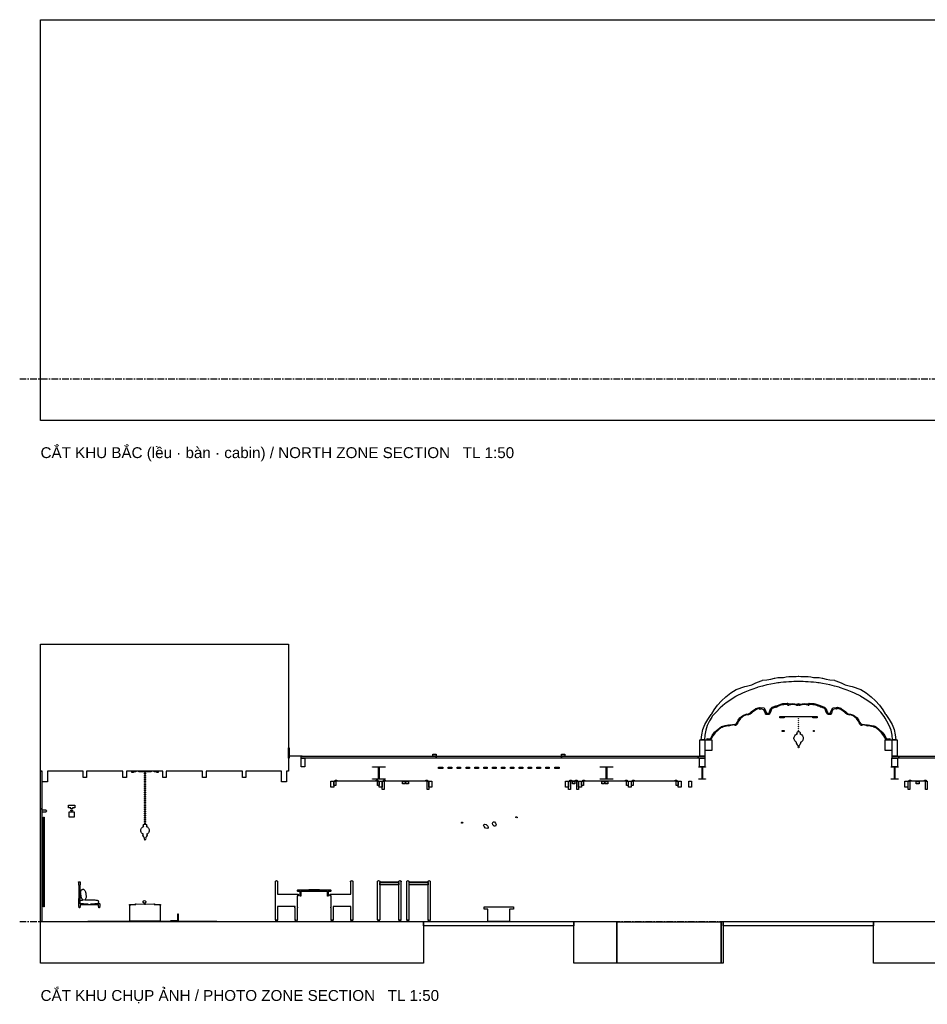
# Model space of a CAD drawing. Header units: millimetres. Extents: x -2320 to 44673, y -183000 to 30400.
# Tile 2 of 33: x -500 to 21237, y -152982 to -129400. Entities that reach past the tile are written whole.
import ezdxf

# ---------------------------------------------------------------- set-up
doc = ezdxf.new("R2010")
doc.units = ezdxf.units.MM
doc.header["$LTSCALE"] = 50
doc.linetypes.add('CENTER', pattern=[5.08, 3.175, -0.635, 0.635, -0.635])
for name, color, linetype in [('A-BLDG', 8, 'Continuous'), ('A-SECT', 7, 'Continuous'), ('A-TEXT', 7, 'Continuous'), ('S-GRID', 8, 'CENTER')]:
    doc.layers.add(name, color=color, linetype=linetype)
doc.styles.add('VN', font='arial.ttf')

msp = doc.modelspace()

# ---------------------------------------------------------------- linework, layer by layer
at = {"layer": 'A-BLDG'}
msp.add_lwpolyline([(30400, -139000), (0, -139000), (0, -129400), (30400, -129400)], close=True, dxfattribs=at)
at = {"layer": 'A-SECT'}
for points in [[(41.4, -147400), (0.3, -147400), (0.3, -147280), (0.3, -144480), (0.3, -144360), (5935.7, -144360), (5935.7, -144480), (5935.7, -147280), (5935.7, -147400), (5894, -147400), (5894, -147650), (5770.3, -147650), (5770.3, -147400), (4918.6, -147400), (4918.6, -147550), (4836.1, -147550), (4836.1, -147400), (3963.7, -147400), (3963.7, -147550), (3881.3, -147550), (3881.3, -147400), (3008.9, -147400), (3008.9, -147550), (2926.5, -147550), (2926.5, -147400), (2054.1, -147400), (2054.1, -147550), (1971.7, -147550), (1971.7, -147400), (1099.3, -147400), (1099.3, -147550), (1016.8, -147550), (1016.8, -147400), (165.1, -147400), (165.1, -147650), (41.4, -147650)], [(15900, -146649.3), (15823.7, -146650), (15833.4, -146525.7), (15862.4, -146402.2), (15910.5, -146280.1), (15977.2, -146160.2), (16061.7, -146043.2), (16075.9, -146027.4), (16134.5, -145929.7), (16214.7, -145820.6), (16306.8, -145716.3), (16408.2, -145619.7), (16410.6, -145617.4), (16530.3, -145524.7), (16661.7, -145438.6), (16662.5, -145438.2), (16865, -145372.5), (16907.1, -145359.7), (17031.3, -145327.1), (17112.8, -145288.4), (17171.5, -145265.2), (17280.5, -145225), (17292.1, -145221.5), (17397.9, -145207.7), (17492.2, -145196.9), (17577.5, -145173), (17588.8, -145170.1), (17655.6, -145156.4), (17728, -145153.1), (17795.9, -145151.1), (17860.2, -145140), (17921.7, -145130.8), (17981, -145132), (18038.9, -145134.3), (18095.7, -145128.1), (18144.1, -145123.9), (18152.1, -145123.4), (18160.1, -145123.9), (18208.5, -145128.1), (18265.3, -145134.3), (18323.2, -145132), (18382.5, -145130.8), (18444, -145140), (18508.3, -145151.1), (18576.2, -145153.1), (18648.6, -145156.4), (18715.4, -145170.1), (18726.7, -145173), (18812, -145196.9), (18906.3, -145207.7), (19012.1, -145221.5), (19023.7, -145225), (19132.7, -145265.2), (19191.4, -145288.4), (19272.9, -145327.1), (19397.1, -145359.7), (19439.2, -145372.5), (19641.7, -145438.2), (19642.5, -145438.6), (19773.9, -145524.7), (19893.6, -145617.4), (19896, -145619.7), (19997.4, -145716.3), (20089.5, -145820.6), (20169.7, -145929.7), (20228.3, -146027.4), (20242.5, -146043.2), (20327, -146160.2), (20393.7, -146280.1), (20441.8, -146402.2), (20470.8, -146525.7), (20480.5, -146650), (20404.2, -146649.3), (20396.4, -146532.7), (20373.8, -146418.4), (20323.7, -146307.5), (20271.5, -146196.5), (20228.3, -146126.4), (20204.2, -146088.1), (20121.3, -145983.1), (20024.5, -145882), (19914.4, -145785.4), (19896, -145771.7), (19788.2, -145693.9), (19649.1, -145608.1), (19641.7, -145604.2), (19492.8, -145528.4), (19439.2, -145505), (19320.2, -145455.3), (19272.9, -145438.4), (19132.7, -145391), (19127.2, -145389.2), (19012.1, -145358.1), (18906.3, -145331.4), (18902.9, -145330.6), (18812, -145312.8), (18726.7, -145297.6), (18648.6, -145284.9), (18613.3, -145279.7), (18576.2, -145275.4), (18508.3, -145268.4), (18444, -145262.7), (18382.5, -145258.2), (18323.2, -145254.9), (18265.3, -145252.5), (18208.5, -145251.1), (18152.1, -145250.6), (18095.7, -145251.1), (18038.9, -145252.5), (17981, -145254.9), (17921.7, -145258.2), (17860.2, -145262.7), (17795.9, -145268.4), (17728, -145275.4), (17690.9, -145279.7), (17655.6, -145284.9), (17577.5, -145297.6), (17492.2, -145312.8), (17401.3, -145330.6), (17397.9, -145331.4), (17292.1, -145358.1), (17177, -145389.2), (17171.5, -145391), (17031.3, -145438.4), (16984, -145455.3), (16865, -145505), (16811.4, -145528.4), (16662.5, -145604.2), (16655.1, -145608.1), (16516, -145693.9), (16408.2, -145771.7), (16389.8, -145785.4), (16279.7, -145882), (16182.9, -145983.1), (16088.6, -146082.2), (16075, -146103.8), (16021.6, -146190.5), (15968.8, -146302.7), (15930.7, -146417), (15907.7, -146532.7)], [(18912.6, -146021.7), (18913.3, -146019), (18915.6, -146005.5), (18928.1, -145971), (18972.5, -145881.7), (18976.7, -145878.9), (19056.7, -145871.4), (19069.3, -145881.7), (19073.4, -145880.5), (19084.2, -145868.5), (19166.2, -145891.2), (19182.3, -145902.3), (19278.7, -145972.3), (19312.3, -146001.1), (19321.1, -146008.7), (19328.2, -146018.4), (19338, -146023.1), (19342.2, -146022.1), (19344.4, -146022), (19344.8, -146022.2), (19367.9, -146031.1), (19385.8, -146029.1), (19398.4, -146031.5), (19468.1, -146057), (19556.5, -146121.4), (19597.5, -146181.1), (19621.2, -146229.1), (19645, -146264.8), (19650.6, -146275.9), (19654.9, -146278.4), (19656.7, -146280.9), (19663.1, -146281.1), (19678, -146269.9), (19786.6, -146284.3), (19804.1, -146295.2), (19817.6, -146288.5), (19819.8, -146287.8), (19898.4, -146303.6), (19954.6, -146314.3), (19968.6, -146326.6), (19975.4, -146327.6), (19991.1, -146320.8), (19992, -146320.8), (20078.1, -146393.4), (20160, -146466.5), (20217.9, -146542.6), (20262.9, -146619.8), (20267.3, -146623.7), (20282.8, -146619.7), (20339, -146619.3), (20339, -146639.3), (20290.8, -146639.3), (20269.7, -146649.5), (20247.1, -146634), (20199.9, -146553.6), (20144.2, -146480.6), (20065.6, -146410), (19994.8, -146349.5), (19982.9, -146348.5), (19980.6, -146349.4), (19960.1, -146345.8), (19946.4, -146333.8), (19899.4, -146324.7), (19836.3, -146312), (19818.5, -146318.2), (19808.1, -146316), (19790.8, -146314.9), (19772, -146303.1), (19681.8, -146291.7), (19668, -146301.3), (19652.3, -146301.3), (19646.6, -146297.9), (19636.7, -146291.7), (19627.5, -146274.7), (19603.4, -146238.6), (19580.1, -146191.1), (19542.4, -146136.3), (19458.5, -146075.1), (19396.9, -146052.3), (19394.7, -146051.9), (19372, -146054.2), (19344.4, -146044.5), (19340.8, -146042.9), (19333.9, -146042.9), (19330.6, -146042.9), (19322.7, -146038.4), (19309.7, -146033.3), (19285.4, -146013.1), (19253.4, -145984.6), (19166.9, -145921), (19140.3, -145911.6), (19089.7, -145895.8), (19080.3, -145908.4), (19077.7, -145908.9), (19064.9, -145913.1), (19057.1, -145905.1), (19052.7, -145901.5), (19045.2, -145902.1), (18978.4, -145923.9), (18950.4, -145980.6), (18939.5, -146013.1), (18933.3, -146033.3), (18920.5, -146042.9), (18905.2, -146042.9), (18897.6, -146035.1), (18888.1, -146042.9), (18870, -146042.9), (18853.6, -146036.5), (18848.2, -146033.3), (18834.1, -146013.1), (18818.5, -145984.6), (18794.8, -145915.8), (18774.6, -145895.4), (18692.5, -145865.2), (18680.1, -145867.7), (18669.6, -145862.1), (18662.4, -145849.7), (18658.3, -145847.6), (18626.2, -145837.2), (18550.5, -145809.5), (18535.2, -145810.4), (18526.3, -145806.1), (18506, -145806.1), (18499.6, -145803.4), (18487.1, -145797.8), (18461.7, -145797.8), (18455.2, -145802.8), (18439.2, -145798.4), (18437.4, -145797.8), (18435.2, -145797), (18433.3, -145797.8), (18421.2, -145802), (18419.4, -145802.8), (18415.9, -145799.5), (18414.2, -145797.8), (18410.5, -145804), (18409.6, -145805.3), (18403.8, -145822.2), (18389.6, -145826.7), (18381.8, -145815.5), (18286.1, -145801.2), (18194.7, -145816.7), (18187.9, -145826.5), (18181, -145826.2), (18166.6, -145821.4), (18153.9, -145801.7), (18150.6, -145801.5), (18147.3, -145801.7), (18134.6, -145821.4), (18120.2, -145826.2), (18113.2, -145826.5), (18106.4, -145816.8), (18015.1, -145801.6), (17919.9, -145816), (17912.1, -145827.2), (17898, -145822.7), (17892.3, -145806.2), (17891.2, -145804.7), (17887.1, -145797.8), (17885.9, -145799), (17881.9, -145802.8), (17879.9, -145801.9), (17868.1, -145797.8), (17865.7, -145796.8), (17862.9, -145797.8), (17860.6, -145798.5), (17845.1, -145802.8), (17838.6, -145797.8), (17811.4, -145797.8), (17797.9, -145803.8), (17792.4, -145806.1), (17775.2, -145806.1), (17763, -145812.1), (17747.6, -145811.2), (17673.6, -145838.8), (17646.7, -145847.6), (17638.5, -145851.9), (17631.4, -145864.3), (17621, -145869.9), (17608.4, -145867.4), (17525, -145898.7), (17508.1, -145915.8), (17484.6, -145984.6), (17468.7, -146013.1), (17454.6, -146033.3), (17448.8, -146036.8), (17433, -146042.9), (17415, -146042.9), (17403.4, -146033.4), (17394.1, -146042.9), (17378.7, -146042.9), (17365.8, -146033.3), (17359.6, -146013.1), (17348.9, -145981.1), (17324.2, -145931.2), (17248.6, -145905.9), (17236.3, -145918.6), (17220.9, -145913.9), (17217.6, -145906.9), (17211.5, -145898.6), (17180.9, -145908.2), (17132.6, -145925.5), (17052.6, -145984.6), (17021.1, -146013.1), (16996.7, -146033.3), (16972.2, -146042.9), (16971.5, -146042.9), (16970.5, -146042.9), (16962.3, -146042.9), (16957, -146045.1), (16937.7, -146052), (16913, -146049.7), (16907, -146050.7), (16871, -146064.2), (16845.2, -146075.1), (16813.4, -146096.2), (16760.2, -146135), (16722.4, -146189.7), (16698.7, -146238), (16674.2, -146274.7), (16665.1, -146291.7), (16654.4, -146298.4), (16649.5, -146301.3), (16633.8, -146301.3), (16619.9, -146291.7), (16520.7, -146304.2), (16501.7, -146315.9), (16499.4, -146316), (16473.9, -146321.3), (16456.1, -146315.2), (16395.5, -146327.3), (16351.1, -146335.9), (16337.4, -146347.8), (16325.1, -146350), (16316.9, -146354.2), (16302.3, -146355.3), (16238.5, -146410), (16160.2, -146480.6), (16104.3, -146553.6), (16057.1, -146634), (16034.8, -146649.5), (16013.9, -146639.3), (15965.6, -146639.3), (15965.6, -146619.3), (16022, -146619.7), (16037.3, -146623.6), (16041.4, -146619.7), (16086.3, -146542.6), (16144.4, -146466.4), (16226, -146393.4), (16304.9, -146326.7), (16314.6, -146326.5), (16322, -146329.7), (16328.9, -146328.7), (16342.9, -146316.4), (16396.6, -146306.3), (16472.5, -146290.9), (16489.2, -146296.6), (16494.2, -146292.7), (16505.5, -146285.7), (16623.9, -146270.1), (16639, -146281.2), (16644.8, -146281), (16646.3, -146278.7), (16650.9, -146276.2), (16656.8, -146264.7), (16680.9, -146228.6), (16704.9, -146179.9), (16745.9, -146120.3), (16809.4, -146074), (16835.2, -146056.9), (16861.7, -146045.9), (16902.1, -146031.1), (16923.1, -146027.2), (16941.5, -146028.8), (16957.2, -146022.8), (16958.1, -146022.4), (16962.2, -146022.6), (16964.3, -146023.1), (16973.6, -146018.6), (16974.5, -146018.4), (16994.3, -146001.1), (17027.4, -145972.3), (17123, -145902.3), (17133.4, -145895.1), (17217, -145871.2), (17228, -145883.8), (17231.9, -145885.1), (17244.7, -145874.7), (17326, -145881.7), (17326.3, -145882), (17371.2, -145971.3), (17383.6, -146005.5), (17385.9, -146019.1), (17386.7, -146021.5), (17395.7, -146011), (17410.2, -146011), (17422.3, -146022.4), (17428.3, -146022.3), (17435.1, -146019.7), (17437.2, -146018.5), (17447.2, -146004), (17460.6, -145977.8), (17485.7, -145906), (17525, -145866.3), (17611.2, -145835.3), (17617.5, -145836.6), (17620.9, -145838.2), (17627.2, -145829.6), (17674.2, -145813.5), (17772.7, -145778.4), (17772.8, -145778.4), (17779.3, -145782.2), (17791.1, -145777), (17842.9, -145774.3), (17847, -145779.2), (17858.7, -145777), (17864.5, -145775), (17869, -145776.9), (17877.8, -145779.8), (17877.9, -145779.8), (17884.8, -145773), (17892.7, -145765.7), (17902.1, -145774.9), (17902.8, -145775.4), (17907.5, -145790.5), (17909.2, -145787.8), (18014.4, -145777.8), (18116.2, -145790.5), (18124.2, -145802.6), (18133.1, -145797.6), (18148.6, -145769.3), (18150.6, -145769.1), (18152.6, -145769.3), (18168, -145797.6), (18177, -145802.5), (18184.9, -145790.4), (18286.8, -145777.5), (18392.4, -145787.2), (18394.2, -145790), (18399, -145774.4), (18399.7, -145773.9), (18408.3, -145765.5), (18417.7, -145774.3), (18423.4, -145779.8), (18423.5, -145779.8), (18432.6, -145776.9), (18436.4, -145775.2), (18441.6, -145777), (18441.4, -145776.9), (18453.4, -145779.3), (18457.5, -145774.1), (18506.3, -145776.7), (18518.9, -145782.3), (18526, -145778.2), (18530.7, -145778.4), (18625.6, -145811.9), (18673.7, -145828.3), (18680, -145837), (18687.2, -145833.5), (18689.7, -145833), (18774.6, -145863.1), (18817.3, -145906.1), (18842.5, -145977.9), (18855.7, -146004.1), (18865.6, -146018.5), (18867.5, -146019.6), (18874.7, -146022.3), (18881, -146022.4), (18893.1, -146010.9), (18903.5, -146010.9)], [(17757.7, -146088), (17769.4, -146088), (17769.7, -146088), (17770.9, -146088), (17778.3, -146088), (17792.3, -146088), (17792.7, -146088), (17793.2, -146088), (17795.9, -146088), (17811.6, -146088), (17814.8, -146088), (17815.5, -146088), (17836, -146088), (17836.9, -146088), (17856.6, -146088), (17857.6, -146088), (17876.6, -146088), (17877.7, -146088), (17896.2, -146088), (17897.4, -146088), (17936.4, -146088), (17956.8, -146088), (17958.6, -146088), (17978, -146088), (17979.9, -146088), (17998.4, -146088), (18000.4, -146088), (18018.1, -146088), (18020.2, -146088), (18022.3, -146088), (18039.4, -146088), (18041.6, -146088), (18058.1, -146088), (18060.4, -146088), (18076.4, -146088), (18078.7, -146088), (18094.4, -146088), (18096.8, -146088), (18099.1, -146088), (18114.5, -146088), (18116.9, -146088), (18132.2, -146088), (18134.6, -146088), (18149.7, -146088), (18152.1, -146088), (18154.5, -146088), (18169.6, -146088), (18172, -146088), (18187.3, -146088), (18189.7, -146088), (18205.1, -146088), (18207.4, -146088), (18209.8, -146088), (18225.5, -146088), (18227.8, -146088), (18243.8, -146088), (18246.1, -146088), (18262.6, -146088), (18264.8, -146088), (18281.9, -146088), (18284, -146088), (18286.1, -146088), (18303.8, -146088), (18305.8, -146088), (18324.3, -146088), (18326.2, -146088), (18345.6, -146088), (18347.4, -146088), (18367.8, -146088), (18406.8, -146088), (18408, -146088), (18426.5, -146088), (18427.6, -146088), (18446.6, -146088), (18447.6, -146088), (18467.3, -146088), (18468.2, -146088), (18488.7, -146088), (18489.4, -146088), (18492.5, -146088), (18508.3, -146088), (18511, -146088), (18511.5, -146088), (18511.9, -146088), (18525.9, -146088), (18533.3, -146088), (18534.5, -146088), (18534.8, -146088), (18546.5, -146088), (18555.6, -146088), (18558.8, -146088), (18579.6, -146088), (18585, -146088), (18588.2, -146088), (18600.6, -146088), (18600.6, -146120), (18588.2, -146120), (18585, -146120), (18579.6, -146120), (18558.8, -146120), (18546.5, -146120), (18533.3, -146120), (18525.9, -146120), (18508.3, -146120), (18492.5, -146120), (18492.5, -146100), (18489.4, -146100), (18488.7, -146100), (18468.2, -146100), (18467.3, -146100), (18447.6, -146100), (18446.6, -146100), (18427.6, -146100), (18426.5, -146100), (18408, -146100), (18406.8, -146100), (18367.8, -146100), (18347.4, -146100), (18345.6, -146100), (18326.2, -146100), (18324.3, -146100), (18305.8, -146100), (18303.8, -146100), (18286.1, -146100), (18284, -146100), (18281.9, -146100), (18264.8, -146100), (18262.6, -146100), (18246.1, -146100), (18243.8, -146100), (18227.8, -146100), (18225.5, -146100), (18209.8, -146100), (18207.4, -146100), (18205.1, -146100), (18189.7, -146100), (18187.3, -146100), (18172, -146100), (18169.6, -146100), (18154.5, -146100), (18152.1, -146100), (18149.7, -146100), (18134.6, -146100), (18132.2, -146100), (18116.9, -146100), (18114.5, -146100), (18099.1, -146100), (18096.8, -146100), (18094.4, -146100), (18078.7, -146100), (18076.4, -146100), (18060.4, -146100), (18058.1, -146100), (18041.6, -146100), (18039.4, -146100), (18022.3, -146100), (18020.2, -146100), (18018.1, -146100), (18000.4, -146100), (17998.4, -146100), (17979.9, -146100), (17978, -146100), (17958.6, -146100), (17956.8, -146100), (17936.4, -146100), (17897.4, -146100), (17896.2, -146100), (17877.7, -146100), (17876.6, -146100), (17857.6, -146100), (17856.6, -146100), (17836.9, -146100), (17836, -146100), (17815.5, -146100), (17814.8, -146100), (17811.6, -146100), (17811.6, -146120), (17795.9, -146120), (17778.3, -146120), (17770.9, -146120), (17757.7, -146120), (17745.3, -146120), (17737, -146120), (17719.2, -146120), (17716, -146120), (17703.6, -146120), (17703.6, -146088), (17716, -146088), (17719.2, -146088), (17737, -146088), (17745.3, -146088), (17748.6, -146088)], [(18156.6, -146143.2), (18154.1, -146147.8), (18151.7, -146143.2), (18154.1, -146138.5)], [(18156.6, -146189.5), (18154.1, -146194.1), (18151.7, -146189.5), (18154.1, -146184.9)], [(17762.9, -146445), (17762.9, -146421), (17763.8, -146421), (17784, -146421), (17785.1, -146419.7), (17786.2, -146421), (17806.4, -146421), (17807.4, -146421), (17807.4, -146445), (17806.4, -146445), (17786.2, -146445), (17785.1, -146446.2), (17784, -146445), (17763.8, -146445)], [(18156.6, -146235.8), (18154.1, -146240.4), (18151.7, -146235.8), (18154.1, -146231.2)], [(18156.6, -146282.2), (18154.1, -146286.8), (18151.7, -146282.2), (18154.1, -146277.5)], [(18156.6, -146328.5), (18154.1, -146333.1), (18151.7, -146328.5), (18154.1, -146323.9)], [(18154.1, -146370.2), (18156.6, -146374.8), (18154.1, -146379.4), (18151.7, -146374.8)], [(18156.6, -146421.1), (18154.1, -146425.8), (18151.7, -146421.1), (18154.1, -146416.5)], [(18514.3, -146421), (18522.7, -146421), (18531.2, -146421), (18531.2, -146445), (18522.7, -146445), (18514.3, -146445)], [(15792.7, -147040.1), (15792.7, -146650), (15910.7, -146650), (15910.7, -147040.1)], [(16073, -146900), (15915, -146900), (15915, -146650), (16073, -146650)], [(18043.6, -146596.8), (18046.5, -146596.8), (18047.4, -146587.3), (18053.6, -146566.7), (18063.8, -146547.7), (18077.5, -146531), (18094.2, -146517.3), (18110.3, -146508.7), (18113.3, -146507.2), (18125.6, -146503.6), (18111.1, -146484.3), (18126.1, -146459.3), (18130, -146457.2), (18144.1, -146450.5), (18147.9, -146449.3), (18150, -146448.8), (18154.1, -146448.5), (18158.3, -146448.8), (18160.4, -146449.3), (18164.1, -146450.5), (18178.3, -146457.2), (18182.2, -146459.3), (18197.2, -146484.3), (18182.7, -146503.6), (18195, -146507.2), (18198, -146508.7), (18214.1, -146517.3), (18230.8, -146531), (18244.5, -146547.7), (18254.6, -146566.7), (18260.9, -146587.3), (18261.8, -146596.8), (18264.7, -146596.8), (18264.7, -146620.8), (18261.8, -146620.8), (18260.9, -146630.3), (18254.6, -146650.9), (18244.5, -146669.9), (18230.8, -146686.6), (18214.1, -146700.3), (18198, -146708.9), (18195.8, -146710), (18201.7, -146710), (18202.2, -146730), (18182.2, -146770), (18178.3, -146775.8), (18164.1, -146793.8), (18158.3, -146798.8), (18154.1, -146800), (18150, -146798.8), (18144.1, -146793.8), (18130, -146775.8), (18126.1, -146770), (18106.1, -146730), (18106.6, -146710), (18112.5, -146710), (18110.3, -146708.9), (18094.2, -146700.3), (18077.5, -146686.6), (18063.8, -146669.9), (18053.6, -146650.9), (18047.4, -146630.3), (18046.5, -146620.8), (18043.6, -146620.8)], [(20389.2, -146900), (20231.2, -146900), (20231.2, -146650), (20389.2, -146650)], [(20511.5, -146650), (20511.5, -147040.2), (20393.4, -147040), (20393.4, -146650)], [(5951.2, -146840.1), (5951.2, -147090.1), (5935.7, -147090.1), (5935.7, -146840.1)], [(18166.3, -146820), (18164.1, -146825.6), (18158.3, -146835.5), (18154.1, -146838), (18150, -146835.5), (18144.1, -146825.6), (18142, -146820), (18144.1, -146813.8), (18150, -146802.8), (18154.1, -146800), (18158.3, -146802.8), (18164.1, -146813.8)], [(6265.5, -147028.1), (6265.5, -147040.1), (5935.7, -147040.1), (5935.7, -147028.1)], [(9474.1, -147040.1), (9474.1, -147090.1), (6244.9, -147090.1), (6244.9, -147040.1)], [(6327.3, -147090.1), (6327.3, -147290.1), (6244.9, -147290.1), (6244.9, -147090.1)], [(9474.1, -147037.1), (9471.1, -147040.1), (9397.1, -147040.1), (9394.1, -147037.1), (9394.1, -146993.1), (9397.1, -146990.1), (9471.1, -146990.1), (9474.1, -146993.1)], [(12474.1, -147040.1), (12474.1, -147090.1), (9474.1, -147090.1), (9474.1, -147040.1)], [(12551.1, -146990.1), (12554.1, -146993.1), (12554.1, -147037.1), (12551.1, -147040.1), (12477.1, -147040.1), (12474.1, -147037.1), (12474.1, -146993.1), (12477.1, -146990.1)], [(15752.1, -147040.1), (15752.1, -147090.1), (12474.1, -147090.1), (12474.1, -147040.1)], [(15911.6, -147090.1), (15752.1, -147090.1), (15752.1, -147040.1), (15911.6, -147040.1)], [(15912.8, -147290.1), (15784.6, -147290.1), (15784.6, -147090.1), (15912.8, -147090.1)], [(20519.6, -147290.1), (20391.4, -147290.1), (20391.4, -147090.1), (20519.6, -147090.1)], [(20552.1, -147090.1), (20392.6, -147090.1), (20392.6, -147040.1), (20552.1, -147040.1)], [(34899.3, -147040.1), (34899.3, -147090.1), (20552.1, -147090.1), (20552.1, -147040.1)], [(8095, -147300.8), (7952.1, -147300.8), (7952.1, -147290.1), (8252.1, -147290.1), (8252.1, -147300.8), (8109.2, -147300.8), (8109.2, -147579.4), (8252.1, -147579.4), (8252.1, -147590.1), (7952.1, -147590.1), (7952.1, -147579.4), (8095, -147579.4)], [(9628.7, -147302.1), (9635.6, -147302.1), (9635.6, -147337.1), (9628.7, -147337.1), (9625.5, -147337.1), (9623.8, -147337.1), (9622, -147337.1), (9597.7, -147337.1), (9583.5, -147337.1), (9574.2, -147337.1), (9567.6, -147337.1), (9529.1, -147337.1), (9529.1, -147302.1), (9567.6, -147302.1), (9574.2, -147302.1), (9583.5, -147302.1), (9597.7, -147302.1), (9622, -147302.1), (9623.8, -147302.1), (9625.5, -147302.1)], [(9841, -147337.1), (9832.1, -147337.1), (9780.7, -147337.1), (9771.8, -147337.1), (9764.9, -147337.1), (9764.9, -147302.1), (9771.8, -147302.1), (9780.7, -147302.1), (9832.1, -147302.1), (9841, -147302.1), (9847.9, -147302.1), (9847.9, -147337.1)], [(10053.3, -147337.1), (10044.4, -147337.1), (9993, -147337.1), (9984.1, -147337.1), (9977.2, -147337.1), (9977.2, -147302.1), (9984.1, -147302.1), (9993, -147302.1), (10044.4, -147302.1), (10053.3, -147302.1), (10060.2, -147302.1), (10060.2, -147337.1)], [(10265.6, -147337.1), (10256.7, -147337.1), (10205.3, -147337.1), (10196.4, -147337.1), (10189.5, -147337.1), (10189.5, -147302.1), (10196.4, -147302.1), (10205.3, -147302.1), (10256.7, -147302.1), (10265.6, -147302.1), (10272.5, -147302.1), (10272.5, -147337.1)], [(10477.9, -147337.1), (10469, -147337.1), (10417.6, -147337.1), (10408.7, -147337.1), (10401.8, -147337.1), (10401.8, -147302.1), (10408.7, -147302.1), (10417.6, -147302.1), (10469, -147302.1), (10477.9, -147302.1), (10484.8, -147302.1), (10484.8, -147337.1)], [(10690.2, -147337.1), (10681.3, -147337.1), (10629.9, -147337.1), (10621, -147337.1), (10614.1, -147337.1), (10614.1, -147302.1), (10621, -147302.1), (10629.9, -147302.1), (10681.3, -147302.1), (10690.2, -147302.1), (10697.1, -147302.1), (10697.1, -147337.1)], [(10902.5, -147337.1), (10893.7, -147337.1), (10842.2, -147337.1), (10833.3, -147337.1), (10826.5, -147337.1), (10826.5, -147302.1), (10833.3, -147302.1), (10842.2, -147302.1), (10893.7, -147302.1), (10902.5, -147302.1), (10909.4, -147302.1), (10909.4, -147337.1)], [(11121.7, -147337.1), (11114.9, -147337.1), (11106, -147337.1), (11054.5, -147337.1), (11045.7, -147337.1), (11038.8, -147337.1), (11038.8, -147302.1), (11045.7, -147302.1), (11054.5, -147302.1), (11106, -147302.1), (11114.9, -147302.1), (11121.7, -147302.1)], [(11327.2, -147337.1), (11318.3, -147337.1), (11266.9, -147337.1), (11258, -147337.1), (11251.1, -147337.1), (11251.1, -147302.1), (11258, -147302.1), (11266.9, -147302.1), (11318.3, -147302.1), (11327.2, -147302.1), (11334.1, -147302.1), (11334.1, -147337.1)], [(11539.5, -147337.1), (11530.6, -147337.1), (11479.2, -147337.1), (11470.3, -147337.1), (11463.4, -147337.1), (11463.4, -147302.1), (11470.3, -147302.1), (11479.2, -147302.1), (11530.6, -147302.1), (11539.5, -147302.1), (11546.4, -147302.1), (11546.4, -147337.1)], [(11751.8, -147337.1), (11742.9, -147337.1), (11691.5, -147337.1), (11682.6, -147337.1), (11675.7, -147337.1), (11675.7, -147302.1), (11682.6, -147302.1), (11691.5, -147302.1), (11742.9, -147302.1), (11751.8, -147302.1), (11758.7, -147302.1), (11758.7, -147337.1)], [(11964.1, -147337.1), (11955.2, -147337.1), (11903.8, -147337.1), (11894.9, -147337.1), (11888, -147337.1), (11888, -147302.1), (11894.9, -147302.1), (11903.8, -147302.1), (11955.2, -147302.1), (11964.1, -147302.1), (11971, -147302.1), (11971, -147337.1)], [(12176.4, -147337.1), (12167.5, -147337.1), (12116.1, -147337.1), (12107.2, -147337.1), (12100.3, -147337.1), (12100.3, -147302.1), (12107.2, -147302.1), (12116.1, -147302.1), (12167.5, -147302.1), (12176.4, -147302.1), (12183.3, -147302.1), (12183.3, -147337.1)], [(12419.1, -147302.1), (12419.1, -147337.1), (12380.6, -147337.1), (12374, -147337.1), (12364.7, -147337.1), (12350.5, -147337.1), (12326.2, -147337.1), (12324.4, -147337.1), (12319.5, -147337.1), (12312.6, -147337.1), (12312.6, -147302.1), (12319.5, -147302.1), (12324.4, -147302.1), (12326.2, -147302.1), (12350.5, -147302.1), (12364.7, -147302.1), (12374, -147302.1), (12380.6, -147302.1)], [(13545, -147300.8), (13402.1, -147300.8), (13402.1, -147290.1), (13702.1, -147290.1), (13702.1, -147300.8), (13559.2, -147300.8), (13559.2, -147579.4), (13702.1, -147579.4), (13702.1, -147590.1), (13402.1, -147590.1), (13402.1, -147579.4), (13545, -147579.4)], [(15844.9, -147579.4), (15844.9, -147300.8), (15768.6, -147300.8), (15768.6, -147290.1), (15928.8, -147290.1), (15928.8, -147300.8), (15852.6, -147300.8), (15852.6, -147579.4), (15928.8, -147579.4), (15928.8, -147590.1), (15768.6, -147590.1), (15768.6, -147579.4)], [(20451.6, -147300.8), (20375.4, -147300.8), (20375.4, -147290.1), (20535.6, -147290.1), (20535.6, -147300.8), (20459.3, -147300.8), (20459.3, -147579.4), (20535.6, -147579.4), (20535.6, -147590.1), (20375.4, -147590.1), (20375.4, -147579.4), (20451.6, -147579.4)], [(31, -147400), (31, -148300), (0, -148300), (0, -147400)], [(2224.3, -147401), (2280.1, -147401), (2280.1, -147412), (2224.3, -147412), (2222.1, -147412), (2222.1, -147430), (2218.7, -147430), (2187.1, -147430), (2187.1, -147401), (2202.1, -147401), (2218.7, -147401), (2222.1, -147401)], [(2608.2, -147401), (2651.7, -147401), (2652.1, -147401), (2652.1, -147412), (2651.7, -147412), (2608.2, -147412), (2501.1, -147412), (2396, -147412), (2352.5, -147412), (2352.1, -147412), (2352.1, -147401), (2352.5, -147401), (2396, -147401), (2501.1, -147401)], [(2512.7, -147498.5), (2507.7, -147521.3), (2512.7, -147544.2), (2507.7, -147567), (2512.7, -147589.8), (2507.7, -147612.7), (2512.7, -147635.5), (2507.7, -147658.3), (2512.7, -147681.2), (2507.7, -147704), (2512.7, -147726.8), (2507.7, -147749.7), (2512.7, -147772.5), (2507.7, -147795.3), (2512.7, -147818.2), (2507.7, -147841), (2512.7, -147863.8), (2507.7, -147886.7), (2512.7, -147909.5), (2507.7, -147932.3), (2512.7, -147955.2), (2507.7, -147978), (2512.7, -148000.8), (2507.7, -148023.7), (2512.7, -148046.5), (2507.7, -148069.3), (2512.7, -148092.2), (2507.7, -148115), (2512.7, -148137.8), (2507.7, -148160.7), (2512.7, -148183.5), (2507.7, -148206.3), (2512.7, -148229.2), (2507.7, -148252), (2512.7, -148274.8), (2507.7, -148297.7), (2512.7, -148320.5), (2507.7, -148343.3), (2512.7, -148366.2), (2507.7, -148389), (2512.7, -148411.8), (2507.7, -148434.7), (2512.7, -148457.5), (2507.7, -148480.3), (2512.7, -148503.2), (2507.7, -148526), (2512.7, -148548.8), (2507.7, -148571.7), (2512.7, -148594.5), (2507.7, -148617.3), (2512.7, -148640.2), (2507.7, -148663), (2503.1, -148663), (2502.1, -148663), (2501.1, -148663), (2496.5, -148663), (2491.5, -148640.2), (2496.5, -148617.3), (2491.5, -148594.5), (2496.5, -148571.7), (2491.5, -148548.8), (2496.5, -148526), (2491.5, -148503.2), (2496.5, -148480.3), (2491.5, -148457.5), (2496.5, -148434.7), (2491.5, -148411.8), (2496.5, -148389), (2491.5, -148366.2), (2496.5, -148343.3), (2491.5, -148320.5), (2496.5, -148297.7), (2491.5, -148274.8), (2496.5, -148252), (2491.5, -148229.2), (2496.5, -148206.3), (2491.5, -148183.5), (2496.5, -148160.7), (2491.5, -148137.8), (2496.5, -148115), (2491.5, -148092.2), (2496.5, -148069.3), (2491.5, -148046.5), (2496.5, -148023.7), (2491.5, -148000.8), (2496.5, -147978), (2491.5, -147955.2), (2496.5, -147932.3), (2491.5, -147909.5), (2496.5, -147886.7), (2491.5, -147863.8), (2496.5, -147841), (2491.5, -147818.2), (2496.5, -147795.3), (2491.5, -147772.5), (2496.5, -147749.7), (2491.5, -147726.8), (2496.5, -147704), (2491.5, -147681.2), (2496.5, -147658.3), (2491.5, -147635.5), (2496.5, -147612.7), (2491.5, -147589.8), (2496.5, -147567), (2491.5, -147544.2), (2496.5, -147521.3), (2491.5, -147498.5), (2496.5, -147475.7), (2491.5, -147452.8), (2496.5, -147430), (2501.1, -147430), (2502.1, -147430), (2503.1, -147430), (2507.7, -147430), (2512.7, -147452.8), (2507.7, -147475.7)], [(2779.9, -147401), (2782.1, -147401), (2785.5, -147401), (2802.1, -147401), (2817.1, -147401), (2817.1, -147430), (2785.5, -147430), (2782.1, -147430), (2782.1, -147412), (2779.9, -147412), (2724.1, -147412), (2724.1, -147401)], [(7054.1, -147616.1), (7094.1, -147616.1), (7094.1, -147628.1), (8040.6, -147628.1), (8040.6, -147616.1), (8080.6, -147616.1), (8080.6, -147628.1), (8050.6, -147628.1), (8050.6, -147640.1), (7084.1, -147640.1), (7084.1, -147628.1), (7054.1, -147628.1)], [(8210.6, -147616.1), (8250.6, -147616.1), (8250.6, -147628.1), (9230.1, -147628.1), (9230.1, -147616.1), (9270.1, -147616.1), (9270.1, -147628.1), (9240.1, -147628.1), (9240.1, -147640.1), (8240.6, -147640.1), (8240.6, -147628.1), (8210.6, -147628.1)], [(12674.1, -147616.1), (12714.1, -147616.1), (12714.1, -147628.1), (12814.5, -147628.1), (12814.5, -147616.1), (12854.5, -147616.1), (12854.5, -147628.1), (12824.5, -147628.1), (12824.5, -147640.1), (12704.1, -147640.1), (12704.1, -147628.1), (12674.1, -147628.1)], [(12984.5, -147616.1), (13024.5, -147616.1), (13024.5, -147628.1), (14008, -147628.1), (14008, -147616.1), (14048, -147616.1), (14048, -147628.1), (14018, -147628.1), (14018, -147640.1), (13014.5, -147640.1), (13014.5, -147628.1), (12984.5, -147628.1)], [(14218, -147616.1), (14218, -147628.1), (15201.4, -147628.1), (15201.4, -147616.1), (15241.4, -147616.1), (15241.4, -147628.1), (15211.4, -147628.1), (15211.4, -147640.1), (14208, -147640.1), (14208, -147628.1), (14178, -147628.1), (14178, -147616.1)], [(20804.1, -147616.1), (20844.1, -147616.1), (20844.1, -147628.1), (21168.8, -147628.1), (21168.8, -147616.1), (21208.8, -147616.1), (21208.8, -147628.1), (21178.8, -147628.1), (21178.8, -147640.1), (20834.1, -147640.1), (20834.1, -147628.1), (20804.1, -147628.1)], [(6952.1, -147780.1), (6952.1, -147640.1), (6987.1, -147640.1), (7022.1, -147640.1), (7022.1, -147780.1), (6987.1, -147780.1)], [(7027.1, -147640.1), (7069.1, -147640.1), (7069.1, -147740.1), (7027.1, -147740.1)], [(8107.6, -147640.1), (8107.6, -147740.1), (8065.6, -147740.1), (8065.6, -147640.1)], [(8180.6, -147780.1), (8110.6, -147780.1), (8110.6, -147640.1), (8180.6, -147640.1)], [(8183.6, -147640.1), (8225.6, -147640.1), (8225.6, -147840.1), (8183.6, -147840.1)], [(8669.8, -147642.1), (8731.7, -147642.1), (8731.7, -147700.1), (8669.8, -147700.1)], [(8810.9, -147642.1), (8810.9, -147700.1), (8749, -147700.1), (8749, -147642.1)], [(9255.1, -147640.1), (9297.1, -147640.1), (9297.1, -147840.1), (9255.1, -147840.1)], [(9302.1, -147780.1), (9302.1, -147640.1), (9304.1, -147640.1), (9372.1, -147640.1), (9372.1, -147780.1), (9304.1, -147780.1)], [(12642.1, -147780.1), (12572.1, -147780.1), (12572.1, -147640.1), (12642.1, -147640.1)], [(12647.1, -147640.1), (12689.1, -147640.1), (12689.1, -147840.1), (12647.1, -147840.1)], [(12747.9, -147642.1), (12780.7, -147642.1), (12792.3, -147642.1), (12792.3, -147700.1), (12780.7, -147700.1), (12747.9, -147700.1), (12736.3, -147700.1), (12736.3, -147642.1)], [(12839.5, -147640.1), (12881.5, -147640.1), (12881.5, -147840.1), (12839.5, -147840.1)], [(12954.5, -147640.1), (12954.5, -147780.1), (12884.5, -147780.1), (12884.5, -147640.1)], [(12957.5, -147640.1), (12999.5, -147640.1), (12999.5, -147740.1), (12957.5, -147740.1)], [(13445.5, -147642.1), (13507.5, -147642.1), (13507.5, -147700.1), (13445.5, -147700.1)], [(13525, -147642.1), (13587, -147642.1), (13587, -147700.1), (13525, -147700.1)], [(14033, -147640.1), (14075, -147640.1), (14075, -147740.1), (14033, -147740.1)], [(14148, -147780.1), (14078, -147780.1), (14078, -147640.1), (14148, -147640.1)], [(14151, -147640.1), (14193, -147640.1), (14193, -147740.1), (14151, -147740.1)], [(15268.4, -147640.1), (15268.4, -147740.1), (15226.4, -147740.1), (15226.4, -147640.1)], [(15341.4, -147780.1), (15271.4, -147780.1), (15271.4, -147640.1), (15341.4, -147640.1)], [(15592.1, -147640.1), (15592.1, -147780.1), (15522.1, -147780.1), (15522.1, -147640.1)], [(20772.1, -147780.1), (20702.1, -147780.1), (20702.1, -147640.1), (20772.1, -147640.1)], [(20777.1, -147640.1), (20819.1, -147640.1), (20819.1, -147840.1), (20777.1, -147840.1)], [(20968.7, -147642.1), (20997.5, -147642.1), (21015.4, -147642.1), (21044.3, -147642.1), (21044.3, -147700.1), (21015.4, -147700.1), (20997.5, -147700.1), (20968.7, -147700.1)], [(21193.8, -147640.1), (21235.8, -147640.1), (21235.8, -147840.1), (21193.8, -147840.1)], [(0, -151000), (0, -148315), (1.2, -148309.3), (4.6, -148304.4), (9.6, -148301.1), (15.5, -148300), (21.4, -148301.1), (26.4, -148304.4), (29.8, -148309.3), (31, -148315), (31, -151000)], [(128.4, -148332.6), (136.7, -148337.3), (141.5, -148345.3), (141.5, -148354.7), (136.7, -148362.7), (128.4, -148367.4), (123.6, -148367.4), (123.6, -148380), (41.1, -148380), (41.1, -148320), (123.6, -148320), (123.6, -148332.6)], [(721.1, -148280), (675.1, -148280), (671.1, -148276), (671.1, -148214), (675.1, -148210), (817.1, -148210), (821.1, -148214), (821.1, -148276), (817.1, -148280), (761.1, -148280), (761.1, -148298.9), (721.1, -148298.9)], [(72, -150650), (72, -148500), (87.5, -148500), (87.5, -150650)], [(681.1, -148495.7), (681.1, -148478.1), (681.1, -148370.1), (801.1, -148370.1), (801.1, -148478.1), (801.1, -148495.7), (801.1, -148499.6), (801.1, -148500.3), (681.1, -148500.3), (681.1, -148499.6)], [(721.1, -148333), (761.1, -148333), (761.1, -148337.5), (761.1, -148347), (721.1, -148347), (721.1, -148337.5)], [(11420, -148509.9), (11403.4, -148516.1), (11383.3, -148508.2), (11379.7, -148494.2), (11396.3, -148488), (11416.4, -148495.8)], [(2431.5, -148888.7), (2419.1, -148873.6), (2409.8, -148856.3), (2404.1, -148837.5), (2403.4, -148830), (2400.7, -148830), (2400.7, -148806), (2403.4, -148806), (2404.1, -148798.5), (2409.8, -148779.7), (2419.1, -148762.4), (2431.5, -148747.3), (2446.7, -148734.9), (2463.9, -148725.6), (2472.5, -148723), (2472.3, -148723), (2457.3, -148703), (2472.3, -148678), (2490.3, -148668), (2499.7, -148664.1), (2501.1, -148663.6), (2501.7, -148663.5), (2502.1, -148663.4), (2502.5, -148663.5), (2503.1, -148663.6), (2504.5, -148664.1), (2513.9, -148668), (2531.9, -148678), (2546.9, -148703), (2531.9, -148723), (2531.7, -148723), (2540.3, -148725.6), (2557.5, -148734.9), (2572.7, -148747.3), (2585.1, -148762.4), (2594.4, -148779.7), (2600.1, -148798.5), (2600.8, -148806), (2603.5, -148806), (2603.5, -148830), (2600.8, -148830), (2600.1, -148837.5), (2594.4, -148856.3), (2585.1, -148873.6), (2572.7, -148888.7), (2557.5, -148901.1), (2541, -148910), (2546.9, -148910), (2551.9, -148930), (2531.9, -148970), (2511.9, -149000), (2517.9, -149020), (2507.9, -149050), (2504.5, -149050), (2503.1, -149050), (2502.5, -149050), (2502.1, -149050), (2501.7, -149050), (2501.1, -149050), (2499.7, -149050), (2496.3, -149050), (2486.3, -149020), (2492.3, -149000), (2472.3, -148970), (2452.3, -148930), (2457.3, -148910), (2463.2, -148910), (2446.7, -148901.1)], [(10080.1, -148628), (10090.7, -148618.1), (10105.4, -148621.1), (10109.6, -148634), (10098.9, -148643.9), (10084.2, -148640.9)], [(10709, -148711.5), (10720.7, -148750.4), (10700.3, -148770.9), (10659.9, -148761.1), (10623.1, -148726.7), (10611.5, -148687.8), (10631.8, -148667.2), (10672.2, -148677)], [(10821.2, -148642.9), (10836.1, -148612.6), (10868.1, -148612.9), (10898.4, -148643.6), (10909.2, -148686.7), (10894.3, -148717), (10862.3, -148716.7), (10832, -148686)], [(938.1, -150162.5), (938.1, -150168.7), (938.1, -150190.1), (938.1, -150192.4), (938.1, -150194.1), (922.1, -150194.1), (922.1, -150192.4), (922.1, -150190.1), (922.1, -150168.7), (922.1, -150162.5), (922.1, -150153.6), (922.1, -150151.4), (922.1, -150147.3), (922.1, -150145), (922.1, -150125), (918.1, -150125), (914.1, -150121), (914.1, -150064), (918.1, -150060), (914.1, -150060), (910.1, -150056), (910.1, -150049), (914.1, -150045), (948.1, -150045), (952.1, -150049), (952.1, -150056), (948.1, -150060), (944.1, -150060), (948.1, -150064), (948.1, -150121), (944.1, -150125), (938.1, -150125), (938.1, -150145), (938.1, -150147.3), (938.1, -150151.4), (938.1, -150153.6)], [(938.1, -150251.8), (938.1, -150253.5), (922.1, -150253.5), (922.1, -150251.8), (922.1, -150249.5), (922.1, -150228.1), (922.1, -150206.7), (922.1, -150204.4), (922.1, -150202.7), (938.1, -150202.7), (938.1, -150204.4), (938.1, -150206.7), (938.1, -150228.1), (938.1, -150249.5)], [(5668, -150988), (5667.1, -150988.9), (5658.3, -150994.9), (5652.1, -150996.4), (5645.9, -150994.9), (5637.1, -150988.9), (5636.2, -150988), (5637.1, -150977), (5637.5, -150974), (5645.9, -150965.4), (5647.1, -150965), (5631.1, -150965), (5627.1, -150961), (5627.1, -150049), (5631.1, -150045), (5626.1, -150045), (5626.1, -150033), (5642.5, -150023), (5643.4, -150022.2), (5652.1, -150019.4), (5660.8, -150022.2), (5661.7, -150023), (5678.1, -150033), (5678.1, -150045), (5673.1, -150045), (5677.1, -150049), (5677.1, -150344), (5681.1, -150340), (6165.1, -150340), (6169.1, -150344), (6169.1, -150351), (6165.1, -150355), (6171.1, -150355), (6177.1, -150361), (6177.1, -150374), (6171.1, -150380), (6143.1, -150380), (6147.1, -150384), (6147.1, -150655), (6149.1, -150655), (6151.1, -150657), (6151.1, -150668), (6149.1, -150670), (6147.1, -150670), (6147.1, -150961), (6143.1, -150965), (6127.1, -150965), (6128.3, -150965.4), (6136.7, -150974), (6137.1, -150977), (6138, -150988), (6137.1, -150988.9), (6128.3, -150994.9), (6122.1, -150996.4), (6115.9, -150994.9), (6107.1, -150988.9), (6106.2, -150988), (6107.1, -150977), (6107.5, -150974), (6115.9, -150965.4), (6117.1, -150965), (6101.1, -150965), (6097.1, -150961), (6097.1, -150670), (6095.1, -150670), (6093.1, -150668), (6093.1, -150657), (6095.1, -150655), (6097.1, -150655), (6097.1, -150637), (6094.1, -150640), (5680.1, -150640), (5677.1, -150637), (5677.1, -150961), (5673.1, -150965), (5657.1, -150965), (5658.3, -150965.4), (5666.7, -150974), (5667.1, -150977)], [(6997.1, -150988.9), (6988.3, -150994.9), (6982.1, -150996.4), (6975.9, -150994.9), (6967.1, -150988.9), (6966.2, -150988), (6967.1, -150977), (6967.5, -150974), (6975.9, -150965.4), (6977.1, -150965), (6961.1, -150965), (6957.1, -150961), (6957.1, -150670), (6955.1, -150670), (6953.1, -150668), (6953.1, -150657), (6955.1, -150655), (6957.1, -150655), (6957.1, -150384), (6961.1, -150380), (6933.1, -150380), (6927.1, -150374), (6927.1, -150361), (6933.1, -150355), (6939.1, -150355), (6935.1, -150351), (6935.1, -150344), (6939.1, -150340), (7423.1, -150340), (7427.1, -150344), (7427.1, -150049), (7431.1, -150045), (7426.1, -150045), (7426.1, -150033), (7442.5, -150023), (7443.4, -150022.2), (7452.1, -150019.4), (7460.8, -150022.2), (7461.7, -150023), (7478.1, -150033), (7478.1, -150045), (7473.1, -150045), (7477.1, -150049), (7477.1, -150961), (7473.1, -150965), (7457.1, -150965), (7458.3, -150965.4), (7466.7, -150974), (7467.1, -150977), (7468, -150988), (7467.1, -150988.9), (7458.3, -150994.9), (7452.1, -150996.4), (7445.9, -150994.9), (7437.1, -150988.9), (7436.2, -150988), (7437.1, -150977), (7437.5, -150974), (7445.9, -150965.4), (7447.1, -150965), (7431.1, -150965), (7427.1, -150961), (7427.1, -150637), (7424.1, -150640), (7010.1, -150640), (7007.1, -150637), (7007.1, -150655), (7009.1, -150655), (7011.1, -150657), (7011.1, -150668), (7009.1, -150670), (7007.1, -150670), (7007.1, -150961), (7003.1, -150965), (6987.1, -150965), (6988.3, -150965.4), (6996.7, -150974), (6997.1, -150977), (6998, -150988)], [(8112.1, -150977), (8113, -150988), (8112.1, -150988.9), (8103.3, -150994.9), (8097.1, -150996.4), (8090.9, -150994.9), (8082.1, -150988.9), (8081.2, -150988), (8082.1, -150977), (8082.5, -150974), (8090.9, -150965.4), (8092.1, -150965), (8076.1, -150965), (8072.1, -150961), (8072.1, -150049), (8076.1, -150045), (8071.1, -150045), (8071.1, -150033), (8087.5, -150023), (8088.4, -150022.2), (8097.1, -150019.4), (8105.8, -150022.2), (8106.7, -150023), (8123.1, -150033), (8123.1, -150045), (8118.1, -150045), (8122.1, -150049), (8126.1, -150045), (8578.1, -150045), (8582.1, -150049), (8586.1, -150045), (8581.1, -150045), (8581.1, -150033), (8597.5, -150023), (8598.4, -150022.2), (8607.1, -150019.4), (8615.8, -150022.2), (8616.7, -150023), (8633.1, -150033), (8633.1, -150045), (8628.1, -150045), (8632.1, -150049), (8632.1, -150961), (8628.1, -150965), (8612.1, -150965), (8613.3, -150965.4), (8621.7, -150974), (8622.1, -150977), (8623, -150988), (8622.1, -150988.9), (8613.3, -150994.9), (8607.1, -150996.4), (8600.9, -150994.9), (8592.1, -150988.9), (8591.2, -150988), (8592.1, -150977), (8592.5, -150974), (8600.9, -150965.4), (8602.1, -150965), (8586.1, -150965), (8582.1, -150961), (8582.1, -150056), (8578.1, -150060), (8126.1, -150060), (8122.1, -150056), (8122.1, -150961), (8118.1, -150965), (8102.1, -150965), (8103.3, -150965.4), (8111.7, -150974)], [(8126.1, -150123), (8124.1, -150121), (8124.1, -150064), (8126.1, -150062), (8578.1, -150062), (8580.1, -150064), (8580.1, -150121), (8578.1, -150123)], [(8812.1, -150977), (8813, -150988), (8812.1, -150988.9), (8803.3, -150994.9), (8797.1, -150996.4), (8790.9, -150994.9), (8782.1, -150988.9), (8781.2, -150988), (8782.1, -150977), (8782.5, -150974), (8790.9, -150965.4), (8792.1, -150965), (8776.1, -150965), (8772.1, -150961), (8772.1, -150049), (8776.1, -150045), (8771.1, -150045), (8771.1, -150033), (8787.5, -150023), (8788.4, -150022.2), (8797.1, -150019.4), (8805.8, -150022.2), (8806.7, -150023), (8823.1, -150033), (8823.1, -150045), (8818.1, -150045), (8822.1, -150049), (8826.1, -150045), (9278.1, -150045), (9282.1, -150049), (9286.1, -150045), (9281.1, -150045), (9281.1, -150033), (9297.5, -150023), (9298.4, -150022.2), (9307.1, -150019.4), (9315.8, -150022.2), (9316.7, -150023), (9333.1, -150033), (9333.1, -150045), (9328.1, -150045), (9332.1, -150049), (9332.1, -150961), (9328.1, -150965), (9312.1, -150965), (9313.3, -150965.4), (9321.7, -150974), (9322.1, -150977), (9323, -150988), (9322.1, -150988.9), (9313.3, -150994.9), (9307.1, -150996.4), (9300.9, -150994.9), (9292.1, -150988.9), (9291.2, -150988), (9292.1, -150977), (9292.5, -150974), (9300.9, -150965.4), (9302.1, -150965), (9286.1, -150965), (9282.1, -150961), (9282.1, -150056), (9278.1, -150060), (8826.1, -150060), (8822.1, -150056), (8822.1, -150961), (8818.1, -150965), (8802.1, -150965), (8803.3, -150965.4), (8811.7, -150974)], [(8826.1, -150123), (8824.1, -150121), (8824.1, -150064), (8826.1, -150062), (9278.1, -150062), (9280.1, -150064), (9280.1, -150121), (9278.1, -150123)], [(916.1, -150637), (916.1, -150573), (919.1, -150570), (916.1, -150567), (916.1, -150453), (919.1, -150450), (922.1, -150450), (922.1, -150430.1), (922.1, -150427.7), (922.1, -150423.3), (922.1, -150421.4), (922.1, -150412.5), (922.1, -150406.3), (922.1, -150384.9), (922.1, -150382.6), (922.1, -150380.9), (938.1, -150380.9), (938.1, -150382.6), (938.1, -150384.9), (938.1, -150406.3), (938.1, -150412.5), (938.1, -150421.4), (938.1, -150423.3), (938.1, -150427.7), (938.1, -150430.1), (938.1, -150450), (941.1, -150450), (944.1, -150453), (944.1, -150567), (941.1, -150570), (943.1, -150570), (946.1, -150573), (946.1, -150580), (1139.2, -150580), (1112.4, -150579.9), (1085.5, -150579.7), (1058.6, -150579.3), (1031.7, -150578.2), (1004.9, -150576), (979.1, -150572.3), (959.9, -150567.7), (951.6, -150563), (949.9, -150558.3), (949.3, -150553.6), (948.9, -150548.9), (948.6, -150544.2), (948.4, -150539.4), (948.2, -150534.7), (948.2, -150530.4), (947.8, -150528.8), (948.2, -150528.4), (948.2, -150525.3), (948.4, -150520.6), (948.6, -150515.8), (948.9, -150511.1), (949.3, -150506.4), (949.9, -150501.7), (951.6, -150497), (959.9, -150492.3), (979.1, -150487.7), (1004.9, -150484), (1024.5, -150482.4), (1023.4, -150482.1), (1016.6, -150477.9), (1004.9, -150468.2), (992.5, -150454.9), (983.8, -150440.4), (978.3, -150425.4), (974.5, -150410.2), (971.7, -150394.8), (969.2, -150379.4), (966.8, -150364), (964.5, -150348.5), (962.3, -150333), (960.5, -150317.5), (959.6, -150301.8), (960.4, -150285.9), (964.4, -150269.5), (972.4, -150253.1), (980.7, -150240.4), (985.9, -150234.3), (989.2, -150232.4), (992, -150231.2), (995, -150230.2), (997.9, -150229.2), (1000.8, -150228.5), (1003.8, -150227.8), (1006.4, -150227.4), (1007.9, -150226.7), (1008.4, -150227.1), (1009.8, -150226.9), (1012.9, -150226.6), (1015.9, -150226.5), (1019, -150226.5), (1022.1, -150226.7), (1025.2, -150226.9), (1028.9, -150227.9), (1035.7, -150232.1), (1047.4, -150241.8), (1059.8, -150255.1), (1068.5, -150269.6), (1074, -150284.6), (1077.7, -150299.8), (1080.6, -150315.2), (1083, -150330.6), (1085.4, -150346), (1087.7, -150361.5), (1089.9, -150377), (1091.7, -150392.5), (1092.6, -150408.2), (1091.8, -150424.1), (1087.8, -150440.5), (1079.9, -150456.9), (1071.6, -150469.6), (1066.3, -150475.7), (1063.1, -150477.6), (1060.2, -150478.8), (1057.3, -150479.8), (1054.3, -150480.8), (1053.9, -150480.9), (1058.6, -150480.7), (1085.5, -150480.3), (1112.4, -150480.1), (1139.2, -150480), (1166.1, -150480), (1193, -150480), (1219.9, -150480.1), (1246.7, -150480.3), (1273.6, -150480.7), (1300.5, -150481.8), (1327.4, -150484), (1353.2, -150487.7), (1372.4, -150492.3), (1380.7, -150497), (1382.4, -150501.7), (1382.9, -150506.4), (1383.3, -150511.1), (1383.6, -150515.8), (1383.9, -150520.6), (1384, -150525.3), (1384.1, -150529.7), (1384.5, -150531.2), (1384.1, -150531.6), (1384, -150534.7), (1383.9, -150539.4), (1383.6, -150544.2), (1383.3, -150548.9), (1382.9, -150553.6), (1382.4, -150558.3), (1380.7, -150563), (1372.4, -150567.7), (1353.2, -150572.3), (1327.4, -150576), (1300.5, -150578.2), (1273.6, -150579.3), (1246.7, -150579.7), (1219.9, -150579.9), (1193, -150580), (1386.1, -150580), (1386.1, -150573), (1389.1, -150570), (1413.1, -150570), (1416.1, -150573), (1416.1, -150637), (1413.1, -150640), (1410.1, -150640), (1410.1, -150670.2), (1392.1, -150670.2), (1392.1, -150640), (1389.1, -150640), (1386.1, -150637), (1386.1, -150600), (946.1, -150600), (946.1, -150637), (943.1, -150640), (940.1, -150640), (940.1, -150670.2), (922.1, -150670.2), (922.1, -150640), (919.1, -150640)], [(938.1, -150311.2), (938.1, -150312.9), (922.1, -150312.9), (922.1, -150311.2), (922.1, -150308.9), (922.1, -150287.5), (922.1, -150266.1), (922.1, -150263.8), (922.1, -150262.1), (938.1, -150262.1), (938.1, -150263.8), (938.1, -150266.1), (938.1, -150287.5), (938.1, -150308.9)], [(922.1, -150370.6), (922.1, -150368.3), (922.1, -150346.9), (922.1, -150325.5), (922.1, -150323.2), (922.1, -150321.5), (938.1, -150321.5), (938.1, -150323.2), (938.1, -150325.5), (938.1, -150346.9), (938.1, -150368.3), (938.1, -150370.6), (938.1, -150372.3), (922.1, -150372.3)], [(6218.6, -150280), (6222.1, -150280), (6222.1, -150274), (6216.1, -150280), (6158.1, -150280), (6152.1, -150274), (6152.1, -150246), (6158.1, -150240), (6216.1, -150240), (6222.1, -150246), (6222.1, -150240), (6882.1, -150240), (6882.1, -150246), (6888.1, -150240), (6946.1, -150240), (6952.1, -150246), (6952.1, -150274), (6946.1, -150280), (6888.1, -150280), (6882.1, -150274), (6882.1, -150280), (6885.6, -150280), (6885.6, -150390), (6873.6, -150390), (6873.6, -150280), (6230.6, -150280), (6230.6, -150390), (6218.6, -150390)], [(6676.9, -150237), (6676.9, -150240), (6427.3, -150240), (6427.3, -150237)], [(2852.7, -150988), (2152, -150988), (2141.7, -150978), (2141.7, -150618), (2152, -150608), (2135.5, -150608), (2131.4, -150604), (2131.4, -150592), (2135.5, -150588), (2282.8, -150588), (2272.8, -150576), (2292.7, -150573), (2490.6, -150583.4), (2498.1, -150583.8), (2499.7, -150583.9), (2500.5, -150583.9), (2500.9, -150583.9), (2501.3, -150583.9), (2501.5, -150583.9), (2501.7, -150583.9), (2501.9, -150583.9), (2502, -150583.9), (2502.2, -150583.9), (2502.3, -150583.9), (2502.5, -150583.9), (2502.7, -150583.9), (2503, -150583.9), (2503.3, -150583.9), (2503.8, -150583.9), (2504.6, -150583.9), (2506.4, -150583.8), (2516.3, -150583.3), (2711.5, -150573), (2731.4, -150576), (2721.4, -150588), (2869.2, -150588), (2873.3, -150592), (2873.3, -150604), (2869.2, -150608), (2852.7, -150608), (2863, -150618), (2863, -150978)], [(2501.4, -150559), (2495, -150556.9), (2494.6, -150556.3), (2488.8, -150557.1), (2475.3, -150555.8), (2473.1, -150555), (2460.5, -150541.2), (2454.2, -150529.8), (2460.5, -150513.5), (2467.3, -150502.8), (2475.3, -150500.3), (2488.8, -150499), (2502.3, -150500.8), (2508, -150502.8), (2517.6, -150519.6), (2521.3, -150529.8), (2517.6, -150536.9), (2513.2, -150542.3), (2512.6, -150550), (2508.1, -150556.4)], [(11204.8, -151000), (11125.9, -151000), (11049.4, -151000), (10974.1, -151000), (10898.8, -151000), (10822.3, -151000), (10743.4, -151000), (10714.7, -151000), (10714.7, -150700), (10660.7, -150700), (10624.8, -150700), (10624.8, -150650), (10660.7, -150650), (10743.4, -150650), (10822.3, -150650), (10898.8, -150650), (10974.1, -150650), (11049.4, -150650), (11125.9, -150650), (11204.8, -150650), (11287.5, -150650), (11323.4, -150650), (11323.4, -150700), (11287.5, -150700), (11233.5, -150700), (11233.5, -151000)], [(3287.1, -150979.5), (3287.1, -150975.5), (3289.1, -150975.5), (3287.1, -150973.5), (3287.1, -150819.5), (3289.1, -150817.5), (3293.1, -150817.5), (3295.1, -150819.5), (3295.1, -150973.5), (3293.1, -150975.5), (3299.1, -150975.5), (3299.1, -150979.5)], [(0, -152000), (0, -151001.8), (9174.1, -151001.8), (9174.1, -152000)], [(4225, -150988), (4225, -151000), (1133.5, -151000), (1133.5, -150988)], [(3283.1, -150987.5), (3107.1, -150987.5), (3105.1, -150985.5), (3105.1, -150981.5), (3107.1, -150979.5), (3120.1, -150979.5), (3120.1, -150978), (3270.1, -150978), (3270.1, -150979.5), (3283.1, -150979.5), (3285.1, -150981.5), (3285.1, -150985.5)], [(12774.1, -151001.8), (12774.1, -151100), (9174.1, -151100), (9174.1, -151001.8)], [(12774.1, -151001.8), (13802.1, -151001.8), (13802.1, -152000), (12774.1, -152000)], [(16302.1, -151003), (16302.1, -152000), (13802.1, -152000), (13802.1, -151003)], [(16302.1, -151000), (16352.1, -151000), (16352.1, -152000), (16302.1, -152000)], [(19952.1, -151001.8), (19952.1, -151100), (16352.1, -151100), (16352.1, -151001.8)], [(26602.1, -151001.8), (26992.5, -151001.8), (26992.5, -152000), (26602.1, -152000), (19952.1, -152000), (19952.1, -151001.8)]]:
    msp.add_lwpolyline(points, close=True, dxfattribs=at)
at = {"layer": 'S-GRID'}
for p, q in [((-500, -138000), (41710.2, -138000)), ((-500, -151000), (35399.3, -151000))]:
    msp.add_line(p, q, dxfattribs=at)

# ---------------------------------------------------------------- texts
at = {"layer": 'A-TEXT', "style": 'VN'}
for s, p in [('CẮT KHU BẮC (lều · bàn · cabin) / NORTH ZONE SECTION   TL 1:50', (0, -139900)), ('CẮT KHU CHỤP ẢNH / PHOTO ZONE SECTION   TL 1:50', (0, -152900))]:
    msp.add_text(s, height=260, dxfattribs=at).set_placement(p)

doc.saveas('drawing.dxf')
